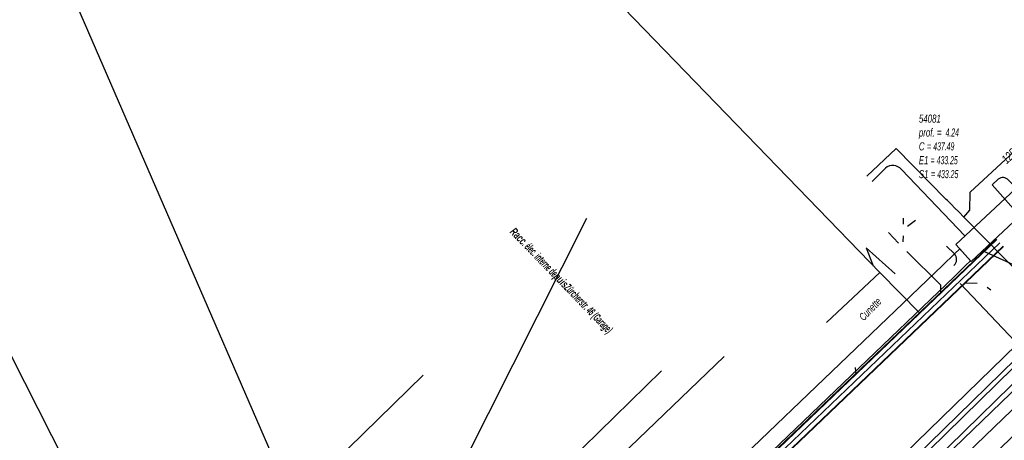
# Model space of a CAD drawing. Header units: metres. Extents: x 2695563 to 2696938, y 1260544 to 1262032.
# Tile 151 of 256: x 2696033 to 2696094, y 1261373 to 1261399. Entities that reach past the tile are written whole.
import ezdxf

# ---------------------------------------------------------------- set-up
doc = ezdxf.new("R2010")
doc.units = ezdxf.units.M
doc.header["$LTSCALE"] = 100
doc.linetypes.add('AUSGEZOGEN', pattern=[0])
for name, color, linetype in [('Eau portable_Cadastre des conduites_Conduite', 171, 'AUSGEZOGEN'), ('Eau potable_Cadastre des conduites_Conduite_Texte', 171, 'AUSGEZOGEN'), ('EU_Cadastre des conduites', 24, 'AUSGEZOGEN'), ('EU_Cadastre des conduites_Regard normalisé – Texte', 24, 'AUSGEZOGEN'), ('Réseau électrique_Cadastre des conduite_Bord du tracé', 1, 'AUSGEZOGEN'), ('Réseau électrique_Cadastre des conduite_Texte libre_Texte', 1, 'AUSGEZOGEN'), ('Réseau électrique_Cadastre des conduite_Tronçon de tracé', 1, 'AUSGEZOGEN'), ('Réseau électrique_Cadastre des conduites_Ouvrage_Surface-Ligne-Point', 1, 'AUSGEZOGEN'), ('TV_Cadastre des conduites_CONDUITE', 92, 'AUSGEZOGEN'), ('Télécommunications_SW_Cadastre des conduites_Bord du tracé', 94, 'AUSGEZOGEN')]:
    doc.layers.add(name, color=color, linetype=linetype)
doc.styles.add('ARIAL', font='arial.ttf')
doc.styles.add('ARIALNARROW', font='ARIALN.TTF')
pattern_1 = [(0, (2708005, 1273150), (6075, 6075), [6075, -6075]), (90, (2708005, 1273150), (-6075, 6075), [6075, -6075])]

# ---------------------------------------------------------------- blocks, each defined once
blk = doc.blocks.new('COMPLEXOBJECT_2157')
at = {"layer": 'Réseau électrique_Cadastre des conduite_Tronçon de tracé', "color": 1, "linetype": 'AUSGEZOGEN', "transparency": 33554687}
blk.add_line((6090.274, 11384.717), (6089.777, 11385.191), dxfattribs=at)
blk.add_arc((6089.9, 11384.37), 0.51, 312.66052, 42.89771, dxfattribs=at)
blk = doc.blocks.new('COMPLEXOBJECT_2158')
at = {"layer": 'Réseau électrique_Cadastre des conduite_Tronçon de tracé', "color": 1, "linetype": 'AUSGEZOGEN', "transparency": 33554687}
blk.add_line((6090.922, 11385.843), (6086.984, 11389.969), dxfattribs=at)
blk.add_arc((6086.438, 11389.497), 0.721, 40.82745, 129.1244, dxfattribs=at)
blk = doc.blocks.new('COMPLEXOBJECT_2216')
at = {"layer": 'Réseau électrique_Cadastre des conduite_Tronçon de tracé', "color": 1, "linetype": 'AUSGEZOGEN', "transparency": 33554687}
blk.add_line((6094.118, 11388.823), (6093.64, 11389.307), dxfattribs=at)
blk.add_arc((6093.29, 11388.992), 0.471, 42.01249, 128.3716, dxfattribs=at)

msp = doc.modelspace()

# ---------------------------------------------------------------- hatches: boundary and pattern name
at = {"layer": 'Réseau électrique_Cadastre des conduite_Bord du tracé', "lineweight": 18, "transparency": 33554687}
h = msp.add_hatch(dxfattribs=at)
h.set_pattern_fill('MUSTER', color=1, scale=6075, style=0, pattern_type=2)
h.set_pattern_definition(pattern_1)
h.paths.add_polyline_path([(2696091.574, 1261384.845), (2696091.244, 1261384.527), (2696090.524, 1261383.831), (2696071.327, 1261365.424), (2696072.019, 1261364.702), (2696091.218, 1261383.111), (2696091.938, 1261383.808), (2696092.241, 1261384.099)], flags=0)
h = msp.add_hatch(dxfattribs=at)
h.set_pattern_fill('MUSTER', color=1, scale=6075, style=0, pattern_type=2)
h.set_pattern_definition(pattern_1)
h.paths.add_polyline_path([(2696016.311, 1261298.21), (2696026.109, 1261307.637), (2696033.402, 1261314.479), (2696040.582, 1261321.442), (2696060.183, 1261339.918), (2696067.426, 1261346.815), (2696068.442, 1261347.774), (2696074.701, 1261353.677), (2696081.909, 1261360.614), (2696089.549, 1261368.071), (2696096.752, 1261375.005), (2696104.308, 1261382.381), (2696103.456, 1261383.239), (2696095.92, 1261375.869), (2696088.714, 1261368.933), (2696081.074, 1261361.476), (2696073.873, 1261354.545), (2696067.604, 1261348.633), (2696066.6, 1261347.686), (2696059.358, 1261340.789), (2696039.753, 1261322.309), (2696032.573, 1261315.348), (2696025.283, 1261308.507), (2696015.479, 1261299.074)], flags=0)
h = msp.add_hatch(dxfattribs=at)
h.set_pattern_fill('MUSTER', color=1, scale=6075, style=0, pattern_type=2)
h.set_pattern_definition(pattern_1)
h.paths.add_polyline_path([(2696023.8, 1261309.667), (2696061.163, 1261345.558), (2696076.446, 1261360.008), (2696086.972, 1261370.1), (2696098.65, 1261381.501), (2696098.231, 1261381.93), (2696086.555, 1261370.531), (2696076.033, 1261360.442), (2696060.749, 1261345.993), (2696023.384, 1261310.1)], flags=0)
h = msp.add_hatch(dxfattribs=at)
h.set_pattern_fill('MUSTER', color=1, scale=6075, style=0, pattern_type=2)
h.set_pattern_definition(pattern_1)
h.paths.add_polyline_path([(2696024.432, 1261309.018), (2696066.494, 1261349.359), (2696075.025, 1261357.36), (2696087.005, 1261368.728), (2696099.61, 1261381.085), (2696099.12, 1261381.585), (2696086.519, 1261369.232), (2696074.544, 1261357.869), (2696066.012, 1261349.867), (2696023.948, 1261309.523)], flags=0)
at = {"layer": 'Réseau électrique_Cadastre des conduites_Ouvrage_Surface-Ligne-Point', "lineweight": 18, "transparency": 33554687}
h = msp.add_hatch(dxfattribs=at)
h.set_pattern_fill('MUSTER', color=1, scale=4050, style=0, pattern_type=2)
h.set_pattern_definition([(0, (2703955, 1269100), (4050, 4050), [4050, -4050]), (90, (2703955, 1269100), (-4050, 4050), [4050, -4050])])
h.paths.add_polyline_path([(2696091.34, 1261385.106), (2696092.284, 1261384.051), (2696096.589, 1261388.105), (2696095.631, 1261389.143)], flags=0)

# ---------------------------------------------------------------- linework, layer by layer
at = {"layer": 'Eau portable_Cadastre des conduites_Conduite', "color": 7, "linetype": 'AUSGEZOGEN', "transparency": 33554687}
for points in [[(2696091.822, 1261386.823), (2696091.949, 1261386.966), (2696092.204, 1261387.251), (2696092.227, 1261388.375), (2696096.318, 1261392.164)], [(2696091.822, 1261386.823), (2696091.513, 1261387.136), (2696091.274, 1261387.378), (2696091.039, 1261387.617), (2696090.81, 1261387.848), (2696090.74, 1261387.919), (2696087.62, 1261391.08), (2696085.807, 1261389.357)], [(2696104.045, 1261374.399), (2696103.736, 1261374.706), (2696099.639, 1261378.865), (2696099.456, 1261379.05), (2696091.822, 1261386.823)]]:
    msp.add_lwpolyline(points, dxfattribs=at)
at = {"layer": 'EU_Cadastre des conduites', "color": 24, "linetype": 'AUSGEZOGEN', "transparency": 33554687}
for p, q in [((2696063.365, 1261407.41), (2696086.602, 1261383.37)), ((2696088.062, 1261386.761), (2696088.053, 1261386.375)), ((2696088.835, 1261386.605), (2696088.334, 1261386.227)), ((2696087.147, 1261385.854), (2696087.768, 1261385.194)), ((2696088.05, 1261385.645), (2696088.044, 1261385.286)), ((2696087.554, 1261383.295), (2696085.759, 1261384.912)), ((2696085.759, 1261384.912), (2696086.2, 1261383.777)), ((2696083.286, 1261380.259), (2696086.602, 1261383.37)), ((2696086.602, 1261383.37), (2696089.084, 1261380.834)), ((2696092.65, 1261382.678), (2696091.868, 1261382.702)), ((2696093.517, 1261382.263), (2696093.285, 1261382.446)), ((2696085.084, 1261377.458), (2696085.126, 1261377.033))]:
    msp.add_line(p, q, dxfattribs=at)
at = {"layer": 'EU_Cadastre des conduites', "linetype": 'AUSGEZOGEN', "transparency": 33554687}
for p, q in [((2696093.852, 1261385.447), (2696055.479, 1261348.761)), ((2696093.866, 1261385.432), (2696055.494, 1261348.747)), ((2696093.88, 1261385.417), (2696055.509, 1261348.734)), ((2696094.266, 1261385.013), (2696055.917, 1261348.35)), ((2696094.28, 1261384.998), (2696055.932, 1261348.337)), ((2696094.294, 1261384.983), (2696055.947, 1261348.323))]:
    msp.add_line(p, q, dxfattribs=at)
at = {"layer": 'EU_Cadastre des conduites', "color": 255, "transparency": 33554687}
msp.add_line((2696094.073, 1261385.215), (2696055.713, 1261348.542), dxfattribs=at)
at = {"layer": 'EU_Cadastre des conduites', "color": 24, "linetype": 'AUSGEZOGEN', "transparency": 33554687}
msp.add_lwpolyline([(2696088.281, 1261384.684), (2696090.381, 1261382.602), (2696090.386, 1261382.087)], dxfattribs=at)
at = {"layer": 'Réseau électrique_Cadastre des conduite_Bord du tracé', "color": 1, "linetype": 'AUSGEZOGEN', "transparency": 33554687}
for points in [[(2696091.574, 1261384.845), (2696091.244, 1261384.527), (2696090.524, 1261383.831), (2696071.327, 1261365.424), (2696072.019, 1261364.702), (2696091.218, 1261383.111), (2696091.938, 1261383.808), (2696092.241, 1261384.099), (2696091.574, 1261384.845)], [(2696023.8, 1261309.667), (2696061.163, 1261345.558), (2696076.446, 1261360.008), (2696086.972, 1261370.1), (2696098.65, 1261381.501), (2696098.231, 1261381.93), (2696086.555, 1261370.531), (2696076.033, 1261360.442), (2696060.749, 1261345.993), (2696023.384, 1261310.1), (2696023.8, 1261309.667)], [(2696024.432, 1261309.018), (2696066.494, 1261349.359), (2696075.025, 1261357.36), (2696087.005, 1261368.728), (2696099.61, 1261381.085), (2696099.12, 1261381.585), (2696086.519, 1261369.232), (2696074.544, 1261357.869), (2696066.012, 1261349.867), (2696023.948, 1261309.523), (2696024.432, 1261309.018)]]:
    msp.add_lwpolyline(points, close=True, dxfattribs=at)
msp.add_lwpolyline([(2696040.582, 1261321.442), (2696060.183, 1261339.918), (2696067.426, 1261346.815), (2696068.442, 1261347.774), (2696074.701, 1261353.677), (2696081.909, 1261360.614), (2696089.549, 1261368.071), (2696096.752, 1261375.005), (2696104.308, 1261382.381), (2696103.456, 1261383.239), (2696095.92, 1261375.869), (2696088.714, 1261368.933), (2696081.074, 1261361.476), (2696073.873, 1261354.545), (2696067.604, 1261348.633), (2696066.6, 1261347.686), (2696059.358, 1261340.789), (2696039.753, 1261322.309)], dxfattribs=at)
at = {"layer": 'Réseau électrique_Cadastre des conduite_Tronçon de tracé', "color": 1, "linetype": 'AUSGEZOGEN', "transparency": 33554687}
for p, q in [((2696086.953, 1261389.867), (2696086.13, 1261389.022)), ((2696093.968, 1261389.171), (2696093.585, 1261388.831)), ((2696093.585, 1261388.831), (2696102.67, 1261378.559)), ((2696099.134, 1261381.962), (2696092.989, 1261384.716)), ((2696095.006, 1261379.107), (2696091.606, 1261382.687))]:
    msp.add_line(p, q, dxfattribs=at)
msp.add_lwpolyline([(2696088.868, 1261370.188), (2696096.495, 1261377.539), (2696096.347, 1261377.695)], dxfattribs=at)
at = {"layer": 'Réseau électrique_Cadastre des conduites_Ouvrage_Surface-Ligne-Point', "color": 1, "linetype": 'AUSGEZOGEN', "transparency": 33554687}
msp.add_lwpolyline([(2696091.34, 1261385.106), (2696092.284, 1261384.051), (2696096.589, 1261388.105), (2696095.631, 1261389.143), (2696091.34, 1261385.106)], close=True, dxfattribs=at)
at = {"layer": 'TV_Cadastre des conduites_CONDUITE', "color": 92, "linetype": 'AUSGEZOGEN', "transparency": 33554687}
for q in [(2696027.454, 1261388.368), (2696058.22, 1261376.986)]:
    msp.add_line((2696041.532, 1261360.668), q, dxfattribs=at)
at = {"layer": 'Télécommunications_SW_Cadastre des conduites_Bord du tracé', "color": 94, "linetype": 'AUSGEZOGEN', "transparency": 33554687}
for p, q in [((2696054.456, 1261359.075), (2696033.85, 1261406.57)), ((2696068.37, 1261386.73), (2696054.456, 1261359.075)), ((2696054.456, 1261359.075), (2696073.03, 1261377.264))]:
    msp.add_line(p, q, dxfattribs=at)
msp.add_lwpolyline([(2696048.98, 1261352.898), (2696051.346, 1261353.532), (2696076.934, 1261378.15)], dxfattribs=at)

# ---------------------------------------------------------------- block references
at = {"layer": 'Réseau électrique_Cadastre des conduite_Tronçon de tracé', "color": 1, "linetype": 'AUSGEZOGEN', "lineweight": -3, "transparency": 33554687}
for name in ['COMPLEXOBJECT_2158', 'COMPLEXOBJECT_2216', 'COMPLEXOBJECT_2157']:
    msp.add_blockref(name, (2690000.97, 1249999.81), dxfattribs=at)

# ---------------------------------------------------------------- texts
at = {"layer": 'Eau potable_Cadastre des conduites_Conduite_Texte', "color": 7, "transparency": 33554687, "insert": (2696094.641, 1261390.603), "char_height": 0.55426, "width": 1.10014, "attachment_point": 5, "rotation": 42.8049, "style": 'ARIAL'}
msp.add_mtext('\\A1;{\\fArial|i1|b0;\\H0.554263;\\W0.700000;\\C7;125}\\P', dxfattribs=at)
at = {"layer": 'EU_Cadastre des conduites_Regard normalisé – Texte', "color": 24, "transparency": 33554687, "insert": (2696089.034, 1261393.196), "char_height": 0.50641, "width": 2.83648, "attachment_point": 1, "line_spacing_factor": 1.024096, "style": 'ARIAL'}
msp.add_mtext('\\A1;{\\fArial|b0|i1|c0|p34;\\W0.69496;54081}\\P{\\fArial|b0|i1|c0|p34;\\H0.99721x;\\W0.69496;prof. = \\W0.48647; 4.24}\\P{\\fArial|b0|i1|c0|p34;\\H0.99721x;\\W0.69496;C =\\W0.48647; 437.49}\\P{\\fArial|b0|i1|c0|p34;\\H0.99721x;\\W0.69496;E1 \\W0.48647;= 433.25}\\P{\\fArial|b0|i1|c0|p34;\\H0.99721x;\\W0.69496;S1 =\\W0.48647; 433.25}', dxfattribs=at)
at = {"layer": 'EU_Cadastre des conduites_Regard normalisé – Texte', "color": 24, "transparency": 33554687, "insert": (2696085.438, 1261380.498), "char_height": 0.48109, "width": 1.40982, "attachment_point": 4, "rotation": 45.9522, "style": 'ARIAL'}
msp.add_mtext('\\A1;{\\fArial|b0|i1|c0|p34;\\H1x;\\W0.7;Cunette}', dxfattribs=at)
at = {"layer": 'Réseau électrique_Cadastre des conduite_Texte libre_Texte', "color": 1, "transparency": 33554687, "insert": (2696066.761, 1261382.824), "char_height": 0.5075, "width": 12, "attachment_point": 5, "rotation": 313.9974, "style": 'ARIALNARROW'}
msp.add_mtext('\\A1;{\\fArial Narrow|b1|i1|c0|p34;\\W0.7;Racc\\W0.49;. élec. interne de\\W0.7;puis\\W0.49;Zürcherstr. 46 (Garage)}', dxfattribs=at)

doc.saveas('drawing.dxf')
